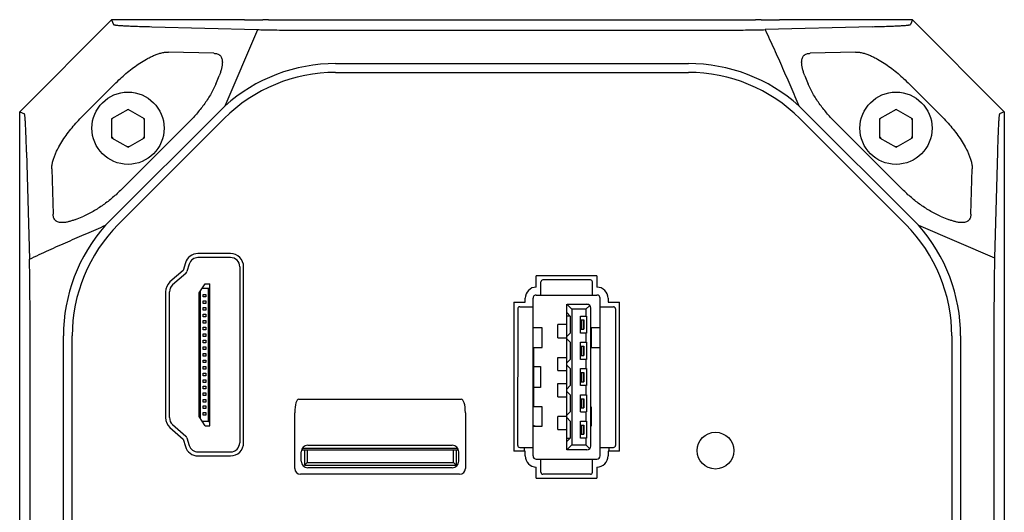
# Model space of a CAD drawing. Header units: millimetres. Extents: x 52 to 372, y 90 to 273.
# Tile 4 of 4: x 297 to 372, y 128 to 165. Entities that reach past the tile are written whole.
import ezdxf

# ---------------------------------------------------------------- set-up
doc = ezdxf.new("R2010")
doc.units = ezdxf.units.MM
doc.header["$LTSCALE"] = 23.1
doc.layers.add('00_COMPONENTS', color=7, linetype='CONTINUOUS')

msp = doc.modelspace()

# ---------------------------------------------------------------- linework, layer by layer
at = {"layer": '00_COMPONENTS', "color": 7}
for p, q in [((296.78519, 158.23237), (303.78519, 165.23237)), ((303.78519, 165.23237), (303.9332, 164.87505)), ((313.89737, 165.23237), (303.78519, 165.23237)), ((315.73686, 165.24648), (315.31191, 165.24055)), ((315.73686, 165.24648), (352.83352, 165.24648)), ((353.25847, 165.24055), (352.83352, 165.24648)), ((364.78519, 165.23237), (354.673, 165.23237)), ((364.78519, 165.23237), (364.63718, 164.87505)), ((364.78519, 165.23237), (371.78519, 158.23237)), ((306.8473, 164.71211), (314.91333, 164.49121)), ((312.4263, 158.69232), (314.91333, 164.49121)), ((321.15342, 164.43784), (347.4209, 164.43784)), ((361.72307, 164.71211), (353.55707, 164.48848)), ((311.56683, 162.68766), (308.12237, 162.78568)), ((360.448, 162.78568), (357.00354, 162.68766)), ((320.85337, 161.90293), (347.71701, 161.90293)), ((311.71975, 160.34278), (311.97803, 160.97417)), ((320.85337, 161.23237), (347.71701, 161.23237)), ((356.59235, 160.97417), (356.85063, 160.34278)), ((304.1191, 160.44865), (301.5689, 157.89845)), ((367.00147, 157.89845), (364.45128, 160.44865)), ((303.32523, 149.59126), (312.4263, 158.69232)), ((305.03519, 158.42155), (303.78519, 157.69987)), ((306.28519, 157.69987), (305.03519, 158.42155)), ((365.24514, 149.59126), (356.14408, 158.69232)), ((363.53519, 158.41993), (362.28519, 157.69824)), ((364.78519, 157.69824), (363.53519, 158.41993)), ((296.78519, 97.23237), (296.78519, 158.23237)), ((296.78519, 158.23237), (297.14251, 158.08436)), ((303.78519, 157.69987), (303.78519, 156.25649)), ((312.37215, 157.71933), (304.29822, 149.6454)), ((306.28519, 156.25649), (306.28519, 157.69987)), ((364.27215, 149.6454), (356.19822, 157.71933)), ((362.28519, 157.69824), (362.28519, 156.25486)), ((364.78519, 156.25486), (364.78519, 157.69824)), ((371.78519, 158.23237), (371.42787, 158.08436)), ((371.78519, 158.23237), (371.78519, 97.23237)), ((304.61804, 152.39255), (309.62501, 157.39952)), ((358.94537, 157.39952), (363.95234, 152.39255)), ((303.78519, 156.25649), (305.03519, 155.5348)), ((305.03519, 155.5348), (306.28519, 156.25649)), ((362.28519, 156.25486), (363.53519, 155.53317)), ((363.53519, 155.53317), (364.78519, 156.25486)), ((297.30544, 155.17025), (297.52908, 147.00425)), ((371.26493, 155.17025), (371.04404, 147.10422)), ((299.23188, 153.89518), (299.32989, 150.45072)), ((369.24049, 150.45072), (369.3385, 153.89518)), ((301.04339, 150.03953), (301.67478, 150.29781)), ((366.8956, 150.29781), (367.52699, 150.03953)), ((365.24514, 149.59126), (371.04404, 147.10422)), ((312.84484, 147.43434), (310.36655, 147.43434)), ((312.84498, 147.13434), (310.36655, 147.13434)), ((309.41077, 146.72843), (309.23409, 146.1542)), ((309.69751, 146.6402), (309.52082, 146.06598)), ((313.54498, 146.43434), (313.54498, 133.03434)), ((313.84498, 133.03441), (313.84498, 146.43434)), ((309.23409, 146.1542), (308.23435, 145.27443)), ((309.43228, 145.92899), (308.43254, 145.04922)), ((336.13519, 144.88434), (336.13519, 145.73434)), ((340.75519, 145.73434), (336.13519, 145.73434)), ((340.75519, 145.73434), (340.75519, 144.88434)), ((310.45998, 144.43728), (310.90809, 145.13434)), ((311.16998, 144.78435), (310.6831, 144.78435)), ((310.90809, 145.13434), (311.27998, 145.13434)), ((311.16998, 144.78435), (311.27998, 144.86135)), ((311.16998, 134.68433), (311.16998, 144.78435)), ((311.27998, 134.33434), (311.27998, 145.13434)), ((336.48519, 144.28434), (336.48519, 145.28434)), ((340.25519, 145.43434), (336.63519, 145.43434)), ((340.40519, 144.28434), (340.40519, 145.28434)), ((307.89498, 144.52379), (307.89498, 134.94496)), ((308.19498, 134.94496), (308.19498, 144.52372)), ((310.45998, 135.0314), (310.45998, 144.43728)), ((310.56998, 134.86029), (310.56998, 144.60839)), ((310.76998, 144.13434), (310.76998, 144.33434)), ((310.76998, 144.33434), (310.96998, 144.33434)), ((310.96998, 144.13434), (310.76998, 144.13434)), ((310.96998, 144.33434), (310.96998, 144.13434)), ((335.28519, 143.73434), (335.28519, 144.03434)), ((335.88519, 138.06434), (335.88519, 144.03434)), ((336.13519, 144.28434), (340.75519, 144.28434)), ((341.00519, 132.03434), (341.00519, 144.03434)), ((341.60519, 144.03434), (341.60519, 143.73434)), ((310.76998, 143.63434), (310.76998, 143.83434)), ((310.76998, 143.83434), (310.96998, 143.83434)), ((310.96998, 143.63434), (310.76998, 143.63434)), ((310.76998, 143.13434), (310.76998, 143.33434)), ((310.76998, 143.33434), (310.96998, 143.33434)), ((310.96998, 143.83434), (310.96998, 143.63434)), ((310.96998, 143.33434), (310.96998, 143.13434)), ((334.42019, 143.73434), (334.42019, 132.38434)), ((334.42019, 143.73434), (335.28519, 143.73434)), ((334.87019, 143.38434), (335.88519, 143.38434)), ((338.45519, 132.48434), (338.45519, 143.58434)), ((338.83624, 143.20329), (338.45519, 143.58434)), ((338.48512, 143.58578), (340.07403, 143.58578)), ((340.20732, 143.49647), (339.91414, 143.20329)), ((340.29519, 132.78434), (340.29519, 143.28434)), ((341.00519, 143.38434), (342.02019, 143.38434)), ((341.60519, 143.73434), (342.47369, 143.73434)), ((342.47369, 132.38434), (342.47369, 143.73434)), ((310.96998, 143.13434), (310.76998, 143.13434)), ((310.76998, 142.63434), (310.76998, 142.83434)), ((310.76998, 142.83434), (310.96998, 142.83434)), ((310.96998, 142.63434), (310.76998, 142.63434)), ((310.96998, 142.83434), (310.96998, 142.63434)), ((334.72019, 143.23434), (334.72019, 138.06434)), ((338.45519, 142.94434), (338.71519, 142.68434)), ((338.71519, 142.68434), (338.45519, 142.68434)), ((338.71519, 142.68434), (338.71519, 141.38434)), ((339.91414, 143.20329), (338.83624, 143.20329)), ((338.83624, 143.20329), (338.83624, 132.86539)), ((339.51519, 142.68434), (339.97187, 142.68434)), ((339.51519, 141.38434), (339.51519, 142.68434)), ((339.91414, 143.20329), (339.91414, 142.68434)), ((339.97187, 142.68434), (339.97187, 141.38434)), ((342.17019, 143.23434), (342.17019, 132.83434)), ((310.76998, 142.13434), (310.76998, 142.33434)), ((310.76998, 142.33434), (310.96998, 142.33434)), ((310.96998, 142.13434), (310.76998, 142.13434)), ((310.76998, 141.63434), (310.76998, 141.83434)), ((310.76998, 141.83434), (310.96998, 141.83434)), ((310.96998, 142.33434), (310.96998, 142.13434)), ((310.96998, 141.83434), (310.96998, 141.63434)), ((336.58513, 141.77344), (335.88519, 141.77344)), ((336.58519, 140.29524), (336.58519, 141.77344)), ((337.77519, 141.03434), (337.77519, 142.03434)), ((338.45519, 142.03434), (337.77523, 142.03434)), ((339.51519, 142.38434), (339.76519, 142.38434)), ((339.56519, 142.38434), (339.56519, 141.68434)), ((339.71519, 142.38434), (339.71519, 141.68434)), ((339.76519, 142.38434), (339.76519, 141.68434)), ((340.30519, 141.77344), (340.30519, 140.29524)), ((341.00519, 141.77344), (340.30525, 141.77344)), ((300.11462, 114.30055), (300.11462, 141.16419)), ((300.78519, 114.30055), (300.78519, 141.16419)), ((310.96998, 141.63434), (310.76998, 141.63434)), ((310.76998, 141.13434), (310.76998, 141.33434)), ((310.76998, 141.33434), (310.96998, 141.33434)), ((310.96998, 141.13434), (310.76998, 141.13434)), ((310.96998, 141.33434), (310.96998, 141.13434)), ((337.77523, 141.03434), (338.45519, 141.03434)), ((338.71519, 141.38434), (338.45519, 141.12434)), ((339.51519, 141.68434), (339.76519, 141.68434)), ((339.97187, 141.38434), (339.51519, 141.38434)), ((339.91414, 141.38434), (339.91414, 140.68434)), ((367.78519, 141.16419), (367.78519, 114.30055)), ((368.45575, 141.16419), (368.45575, 114.30055)), ((297.57972, 114.6006), (297.57972, 140.86808)), ((310.76998, 140.63434), (310.76998, 140.83434)), ((310.76998, 140.83434), (310.96998, 140.83434)), ((310.96998, 140.63434), (310.76998, 140.63434)), ((310.76998, 140.13434), (310.76998, 140.33434)), ((310.76998, 140.33434), (310.96998, 140.33434)), ((310.96998, 140.83434), (310.96998, 140.63434)), ((310.96998, 140.33434), (310.96998, 140.13434)), ((335.88519, 140.29524), (336.58513, 140.29524)), ((335.95519, 135.77344), (335.95519, 140.29524)), ((338.45519, 140.94434), (338.71519, 140.68434)), ((338.71519, 140.68434), (338.71519, 139.38434)), ((339.51519, 140.68434), (339.97187, 140.68434)), ((339.51519, 139.38434), (339.51519, 140.68434)), ((339.51519, 140.38434), (339.76519, 140.38434)), ((339.56519, 140.38434), (339.56519, 139.68434)), ((339.71519, 140.38434), (339.71519, 139.68434)), ((339.76519, 140.38434), (339.76519, 139.68434)), ((339.97187, 140.68434), (339.97187, 139.38434)), ((340.30525, 140.29524), (341.00519, 140.29524)), ((370.99066, 140.86413), (370.99066, 114.59665)), ((310.96998, 140.13434), (310.76998, 140.13434)), ((310.76998, 139.63434), (310.76998, 139.83434)), ((310.76998, 139.83434), (310.96998, 139.83434)), ((310.96998, 139.63434), (310.76998, 139.63434)), ((310.96998, 139.83434), (310.96998, 139.63434)), ((337.77519, 138.53434), (337.77519, 139.53434)), ((337.77523, 139.53434), (338.45519, 139.53434)), ((339.51519, 139.68434), (339.76519, 139.68434)), ((310.76998, 139.13434), (310.76998, 139.33434)), ((310.76998, 139.33434), (310.96998, 139.33434)), ((310.96998, 139.13434), (310.76998, 139.13434)), ((310.76998, 138.63434), (310.76998, 138.83434)), ((310.76998, 138.83434), (310.96998, 138.83434)), ((310.96998, 139.33434), (310.96998, 139.13434)), ((310.96998, 138.83434), (310.96998, 138.63434)), ((335.95519, 138.83434), (336.45519, 138.83434)), ((336.45519, 138.83434), (336.45519, 137.23434)), ((338.71519, 139.38434), (338.45519, 139.12434)), ((338.45519, 138.94434), (338.71519, 138.68434)), ((339.97187, 139.38434), (339.51519, 139.38434)), ((339.91414, 139.38434), (339.91414, 138.68434)), ((310.96998, 138.63434), (310.76998, 138.63434)), ((310.76998, 138.13434), (310.76998, 138.33434)), ((310.76998, 138.33434), (310.96998, 138.33434)), ((310.96998, 138.13434), (310.76998, 138.13434)), ((310.96998, 138.33434), (310.96998, 138.13434)), ((334.72019, 132.83434), (334.72019, 138.03434)), ((335.88519, 132.03434), (335.88519, 138.03434)), ((337.77523, 138.53434), (338.45519, 138.53434)), ((338.71519, 138.68434), (338.71519, 137.38434)), ((339.51519, 138.68434), (339.97187, 138.68434)), ((339.51519, 137.38434), (339.51519, 138.68434)), ((339.51519, 138.38434), (339.76519, 138.38434)), ((339.56519, 138.38434), (339.56519, 137.68434)), ((339.71519, 138.38434), (339.71519, 137.68434)), ((339.76519, 138.38434), (339.76519, 137.68434)), ((339.97187, 138.68434), (339.97187, 137.38434)), ((310.76998, 137.63434), (310.76998, 137.83434)), ((310.76998, 137.83434), (310.96998, 137.83434)), ((310.96998, 137.63434), (310.76998, 137.63434)), ((310.76998, 137.13434), (310.76998, 137.33434)), ((310.76998, 137.33434), (310.96998, 137.33434)), ((310.96998, 137.83434), (310.96998, 137.63434)), ((310.96998, 137.33434), (310.96998, 137.13434)), ((337.77519, 136.53434), (337.77519, 137.53434)), ((337.77523, 137.53434), (338.45519, 137.53434)), ((338.71519, 137.38434), (338.45519, 137.12434)), ((339.51519, 137.68434), (339.76519, 137.68434)), ((339.97187, 137.38434), (339.51519, 137.38434)), ((339.91414, 137.38434), (339.91414, 136.68434)), ((310.96998, 137.13434), (310.76998, 137.13434)), ((310.76998, 136.63434), (310.76998, 136.83434)), ((310.76998, 136.83434), (310.96998, 136.83434)), ((310.96998, 136.63434), (310.76998, 136.63434)), ((310.96998, 136.83434), (310.96998, 136.63434)), ((336.45519, 137.23434), (335.95519, 137.23434)), ((337.77523, 136.53434), (338.45519, 136.53434)), ((338.45519, 136.94434), (338.71519, 136.68434)), ((338.71519, 136.68434), (338.71519, 135.38434)), ((339.51519, 136.68434), (339.97187, 136.68434)), ((339.51519, 135.38434), (339.51519, 136.68434)), ((339.97187, 136.68434), (339.97187, 135.38434)), ((310.76998, 136.13434), (310.76998, 136.33434)), ((310.76998, 136.33434), (310.96998, 136.33434)), ((310.96998, 136.13434), (310.76998, 136.13434)), ((310.76998, 135.63434), (310.76998, 135.83434)), ((310.76998, 135.83434), (310.96998, 135.83434)), ((310.96998, 136.33434), (310.96998, 136.13434)), ((310.96998, 135.83434), (310.96998, 135.63434)), ((318.05378, 136.34434), (330.41651, 136.34434)), ((336.58513, 135.77344), (335.88519, 135.77344)), ((336.58519, 134.29524), (336.58519, 135.77344)), ((339.51519, 136.38434), (339.76519, 136.38434)), ((339.56519, 136.38434), (339.56519, 135.68434)), ((339.71519, 136.38434), (339.71519, 135.68434)), ((339.76519, 136.38434), (339.76519, 135.68434)), ((340.30519, 135.77344), (340.30519, 134.29524)), ((310.90809, 134.33434), (310.45998, 135.0314)), ((310.96998, 135.63434), (310.76998, 135.63434)), ((310.76998, 135.13434), (310.76998, 135.33434)), ((310.76998, 135.33434), (310.96998, 135.33434)), ((310.96998, 135.13434), (310.76998, 135.13434)), ((310.96998, 135.33434), (310.96998, 135.13434)), ((317.73514, 131.08155), (317.73514, 135.30694)), ((330.73514, 135.30694), (330.73514, 131.08155)), ((337.77519, 134.03434), (337.77519, 135.03434)), ((338.45519, 135.03434), (337.77523, 135.03434)), ((338.71519, 135.38434), (338.45519, 135.12434)), ((339.51519, 135.68434), (339.76519, 135.68434)), ((339.51519, 135.38434), (339.97187, 135.38434)), ((339.91414, 135.38434), (339.91414, 134.68434)), ((308.43254, 134.41946), (309.43228, 133.53969)), ((310.6831, 134.68433), (311.16998, 134.68433)), ((310.90809, 134.33434), (311.27998, 134.33434)), ((311.16998, 134.68433), (311.27998, 134.60733)), ((335.88519, 134.29524), (336.58513, 134.29524)), ((338.45519, 134.94434), (338.71519, 134.68434)), ((338.71519, 134.68434), (338.71519, 133.38434)), ((339.51519, 134.68434), (339.97187, 134.68434)), ((339.51519, 133.38434), (339.51519, 134.68434)), ((339.51519, 134.38434), (339.76519, 134.38434)), ((339.56519, 134.38434), (339.56519, 133.68434)), ((339.71519, 134.38434), (339.71519, 133.68434)), ((339.76519, 134.38434), (339.76519, 133.68434)), ((339.97187, 134.68434), (339.97187, 133.38434)), ((308.23435, 134.19425), (309.23409, 133.31448)), ((337.77523, 134.03434), (338.45519, 134.03434)), ((339.51519, 133.68434), (339.76519, 133.68434)), ((309.23409, 133.31448), (309.41077, 132.74025)), ((309.52082, 133.4027), (309.69751, 132.82848)), ((318.73514, 132.84434), (329.73514, 132.84434)), ((338.45519, 133.38434), (338.71519, 133.38434)), ((338.71519, 133.38434), (338.45519, 133.12434)), ((338.83624, 132.86539), (338.45519, 132.48434)), ((338.83624, 132.86539), (339.91414, 132.86539)), ((339.97187, 133.38434), (339.51519, 133.38434)), ((339.91414, 133.38434), (339.91414, 132.86539)), ((339.91414, 132.86539), (340.20732, 132.57221)), ((310.36655, 132.33434), (312.84498, 132.33434)), ((310.36655, 132.03434), (312.84498, 132.03434)), ((318.23514, 131.63434), (318.23514, 132.34434)), ((318.25521, 132.48434), (318.48519, 132.48434)), ((318.32793, 132.63434), (330.14236, 132.63434)), ((318.48519, 132.48434), (318.48519, 131.33434)), ((318.48519, 132.48434), (330.03514, 132.48434)), ((318.68519, 132.48434), (318.68519, 131.53434)), ((329.83514, 131.53434), (329.83514, 132.48434)), ((330.03514, 132.48434), (330.21507, 132.48434)), ((330.03514, 132.48434), (330.03514, 131.33434)), ((330.23514, 131.63434), (330.23514, 132.34434)), ((335.28519, 132.38434), (334.42019, 132.38434)), ((334.87019, 132.68434), (335.88519, 132.68434)), ((335.23519, 132.38434), (335.23519, 132.68434)), ((335.28519, 132.03434), (335.28519, 132.38434)), ((339.99519, 132.48434), (338.45519, 132.48434)), ((341.00519, 132.68434), (342.02019, 132.68434)), ((342.47369, 132.38434), (341.60519, 132.38434)), ((341.60519, 132.38434), (341.60519, 132.03434)), ((341.65519, 132.68434), (341.65519, 132.38434)), ((318.68519, 131.53434), (318.48519, 131.33434)), ((318.48519, 131.33434), (330.03514, 131.33434)), ((318.68519, 131.53434), (329.83514, 131.53434)), ((329.83514, 131.53434), (330.03514, 131.33434)), ((336.13519, 131.78434), (340.75519, 131.78434)), ((336.48519, 130.78434), (336.48519, 131.78434)), ((340.40519, 130.78434), (340.40519, 131.78434)), ((330.28793, 130.63434), (318.18236, 130.63434)), ((329.73514, 131.13434), (318.73514, 131.13434)), ((336.13519, 130.3325), (336.13519, 131.18434)), ((340.25519, 130.63434), (336.63519, 130.63434)), ((340.75519, 131.18434), (340.75519, 130.3325)), ((336.13519, 130.3325), (340.75519, 130.3325))]:
    msp.add_line(p, q, dxfattribs=at)
for centre, radius in [((305.03519, 156.98237), 2.75), ((363.53519, 156.98074), 2.75), ((349.78519, 132.43434), 1.4)]:
    msp.add_circle(centre, radius, dxfattribs=at)
for centre, radius, start, end in [((320.85337, 149.23812), 12.66481, 90, 131.7124432), ((347.71701, 149.23812), 12.66481, 48.2875568, 90), ((320.85337, 149.23812), 11.99425, 90, 135), ((347.71701, 149.23812), 11.99425, 45, 90), ((305.03519, 156.98237), 1.4, 87.5746631, 92.9067657), ((363.53519, 156.98074), 1.4, 87.5746631, 92.9067657), ((305.03519, 156.98237), 1.4, 148.1236071, 153.2344994), ((305.03519, 156.98237), 1.4, 27.7833044, 32.9067657), ((363.53519, 156.98074), 1.4, 148.1236071, 153.2344994), ((363.53519, 156.98074), 1.4, 27.7833044, 32.9067657), ((305.03519, 156.98237), 1.4, 207.8926054, 213.5659928), ((305.03519, 156.98237), 1.4, 327.5752106, 333.2344994), ((363.53519, 156.98074), 1.4, 207.8926054, 213.5659928), ((363.53519, 156.98074), 1.4, 327.5752106, 333.2344994), ((305.03519, 156.98237), 1.4, 267.0237962, 273.5659928), ((363.53519, 156.98074), 1.4, 267.0237962, 273.5659928), ((312.77944, 141.16419), 12.66481, 138.2875568, 180), ((312.77944, 141.16419), 11.99425, 135, 180), ((355.79094, 141.16419), 11.99425, 0, 45), ((355.79094, 141.16419), 12.66481, 0, 41.7124432), ((310.36655, 146.43434), 1, 90, 162.8972708), ((310.36655, 146.43434), 0.7, 90, 162.897271), ((312.84498, 146.43434), 1, 0, 90.00788), ((312.84498, 146.43434), 0.7, 359.999999, 90), ((309.23409, 146.1542), 0.3, 311.3477754, 342.8972688), ((308.89498, 144.52372), 1, 131.3477773, 179.9959468), ((308.89498, 144.52372), 0.7, 131.3477771, 179.9999999), ((336.13519, 144.03434), 0.85, 90, 180), ((336.63519, 145.28434), 0.15, 90, 180), ((340.25519, 145.28434), 0.15, 0, 90), ((340.75519, 144.03434), 0.85, 0, 90), ((336.13519, 144.03434), 0.25, 90, 180), ((340.75519, 144.03434), 0.25, 0, 90), ((334.87019, 143.23434), 0.15, 90, 180), ((339.99519, 143.28434), 0.3, 0, 90), ((342.02019, 143.23434), 0.15, 0, 90), ((308.89498, 134.94496), 1, 180, 228.6522227), ((308.89498, 134.94496), 0.7, 180, 228.6522227), ((309.23409, 133.31448), 0.3, 17.102729, 48.6522229), ((310.36655, 133.03434), 0.7, 197.102729, 270), ((312.84498, 133.03434), 1, 270, 0.0037047), ((312.84498, 133.03434), 0.7, 270, 360), ((318.73514, 132.34434), 0.5, 90, 180), ((329.73514, 132.34434), 0.5, 0, 90), ((334.87019, 132.83434), 0.15, 180, 270), ((339.99519, 132.78434), 0.3, 270, 360), ((342.02019, 132.83434), 0.15, 270, 360), ((310.36655, 133.03434), 1, 197.102729, 270), ((336.13519, 132.03434), 0.85, 180, 270), ((336.13519, 132.03434), 0.25, 180, 270), ((340.75519, 132.03434), 0.85, 270, 360), ((340.75519, 132.03434), 0.25, 270, 360), ((318.73514, 131.63434), 0.5, 180, 270), ((329.73514, 131.63434), 0.5, 270, 360), ((336.63519, 130.78434), 0.15, 180, 270), ((340.25519, 130.78434), 0.15, 270, 360)]:
    msp.add_arc(centre, radius, start, end, dxfattribs=at)
for centre, major_axis, ratio, start_param, end_param in [((313.89776, 165.26029), (2.0002, 0.00001), 0.01396218, -1.57099133, -0.78554442), ((354.67261, 165.26029), (2.0002, -0.00001), 0.01396218, -2.35604823, -1.57060133), ((318.29416, 134.52431), (-0.25981, 1.81865), 0.27216553, -0.03886122, 1.08743504), ((330.17612, 134.52431), (0.25981, 1.81865), 0.27216553, -1.08743504, 0.03886122), ((318.29416, 131.19336), (0.43301, 0.43301), 0.81649658, -3.82631186, -2.45687345), ((330.17612, 131.19336), (-0.43301, 0.43301), 0.81649658, -3.82631186, -2.45687345)]:
    msp.add_ellipse(centre, major_axis=major_axis, ratio=ratio, start_param=start_param, end_param=end_param, dxfattribs=at)
for points, knots in [([(303.9332, 164.87505), (303.93413, 164.87278), (303.93956, 164.86842), (303.95075, 164.86358), (303.9677, 164.85844), (303.99026, 164.85332), (304.01861, 164.84812), (304.06783, 164.84062), (304.14375, 164.83161), (304.25197, 164.82134), (304.38277, 164.81107), (304.53587, 164.80081), (304.71096, 164.7906), (304.90767, 164.78044), (305.12561, 164.77036), (305.36435, 164.76035), (305.7229, 164.74664), (306.21947, 164.72999), (306.62966, 164.71807), (306.8473, 164.71211)], [0, 0, 0, 0, 0.00251493, 0.00666373, 0.01266256, 0.02057542, 0.03042571, 0.04222276, 0.0716597, 0.10886102, 0.1537636, 0.20628133, 0.26630957, 0.33372742, 0.40840065, 0.49018347, 0.57891959, 0.77658379, 1, 1, 1, 1]), ([(314.91333, 164.49121), (315.07819, 164.4867), (315.44402, 164.47847), (316.30437, 164.46391), (317.58592, 164.45016), (319.30012, 164.4401), (320.51981, 164.43784), (321.15342, 164.43784)], [0, 0, 0, 0, 0.07928078, 0.17591243, 0.41365664, 0.69539943, 1, 1, 1, 1]), ([(347.4209, 164.43784), (348.0367, 164.43784), (349.22468, 164.43998), (350.90073, 164.44953), (352.16232, 164.46259), (353.01972, 164.47641), (353.38907, 164.48421), (353.55707, 164.48848)], [0, 0, 0, 0, 0.30104843, 0.58078158, 0.81939486, 0.91784241, 1, 1, 1, 1]), ([(353.55707, 164.48848), (353.67669, 164.24277), (353.91019, 163.75371), (354.2477, 163.02036), (354.57406, 162.29285), (354.99922, 161.33022), (355.522, 160.13052), (355.93718, 159.17121), (356.14408, 158.69232)], [0, 0, 0, 0, 0.12915427, 0.25611245, 0.38152224, 0.50598662, 0.75345345, 1, 1, 1, 1]), ([(361.72307, 164.71211), (361.94072, 164.71807), (362.35091, 164.72999), (362.84747, 164.74664), (363.20602, 164.76035), (363.44477, 164.77036), (363.66271, 164.78044), (363.85942, 164.7906), (364.03451, 164.80081), (364.18761, 164.81107), (364.31841, 164.82134), (364.42662, 164.83161), (364.50255, 164.84062), (364.55177, 164.84812), (364.58012, 164.85332), (364.60268, 164.85844), (364.61962, 164.86358), (364.63081, 164.86842), (364.63624, 164.87278), (364.63718, 164.87505)], [0, 0, 0, 0, 0.22341621, 0.42108041, 0.50981653, 0.59159935, 0.66627258, 0.73369043, 0.79371867, 0.8462364, 0.89113898, 0.9283403, 0.95777724, 0.96957429, 0.97942458, 0.98733744, 0.99333627, 0.99748507, 1, 1, 1, 1]), ([(304.1191, 160.44865), (304.25842, 160.58797), (304.54358, 160.86014), (304.99022, 161.24758), (305.45583, 161.61208), (305.94106, 161.95004), (306.36304, 162.20494), (306.71226, 162.38765), (306.98045, 162.51207), (307.25535, 162.62104), (307.53735, 162.71017), (307.77859, 162.76239), (307.97449, 162.78438), (308.07315, 162.78708), (308.12237, 162.78568)], [0, 0, 0, 0, 0.12500988, 0.25001768, 0.37502247, 0.50002229, 0.6250135, 0.68751843, 0.75002172, 0.81252269, 0.87501763, 0.93749984, 0.96875098, 1, 1, 1, 1]), ([(360.448, 162.78568), (360.49723, 162.78708), (360.59589, 162.78438), (360.79179, 162.76239), (361.03303, 162.71017), (361.31502, 162.62104), (361.58992, 162.51208), (361.85812, 162.38765), (362.20733, 162.20494), (362.62931, 161.95004), (363.11455, 161.61208), (363.58015, 161.24758), (364.02679, 160.86014), (364.31196, 160.58797), (364.45128, 160.44865)], [0, 0, 0, 0, 0.03124889, 0.06249995, 0.12498209, 0.18747699, 0.24997797, 0.31248127, 0.37498623, 0.49997748, 0.62497733, 0.74998226, 0.87499017, 1, 1, 1, 1]), ([(311.56683, 162.68766), (311.6115, 162.68639), (311.7008, 162.67922), (311.83228, 162.6511), (311.93614, 162.60736), (312.01051, 162.55742), (312.0604, 162.51229), (312.10309, 162.4603), (312.14983, 162.38389), (312.18964, 162.27855), (312.21473, 162.1465), (312.22294, 162.01241), (312.21805, 161.87826), (312.19805, 161.70049), (312.15246, 161.48125), (312.07503, 161.2243), (312.01187, 161.05691), (311.97803, 160.97417)], [0, 0, 0, 0, 0.06250879, 0.12499104, 0.18741668, 0.2186721, 0.24992471, 0.28117754, 0.31243448, 0.37487083, 0.43736068, 0.49987006, 0.56239059, 0.62491486, 0.74992583, 0.87495751, 1, 1, 1, 1]), ([(356.59235, 160.97417), (356.5585, 161.05691), (356.49535, 161.2243), (356.41791, 161.48125), (356.37232, 161.70049), (356.35233, 161.87826), (356.34744, 162.01241), (356.35565, 162.1465), (356.38074, 162.27855), (356.42054, 162.38389), (356.46729, 162.4603), (356.50998, 162.51229), (356.55987, 162.55742), (356.63424, 162.60736), (356.7381, 162.6511), (356.86958, 162.67922), (356.95887, 162.68639), (357.00354, 162.68766)], [0, 0, 0, 0, 0.12504231, 0.25007379, 0.37508463, 0.4376088, 0.50012933, 0.56263874, 0.62512902, 0.68756558, 0.71882252, 0.75007533, 0.78132797, 0.81258338, 0.875009, 0.93749124, 1, 1, 1, 1]), ([(311.71975, 160.34278), (311.66243, 160.20266), (311.53473, 159.92767), (311.3151, 159.52981), (311.07303, 159.14521), (310.81262, 158.77284), (310.53622, 158.41221), (310.24579, 158.06279), (309.94236, 157.72462), (309.73208, 157.50659), (309.62501, 157.39952)], [0, 0, 0, 0, 0.12498438, 0.24997796, 0.37497654, 0.49997815, 0.62498213, 0.74998724, 0.87499314, 1, 1, 1, 1]), ([(358.94537, 157.39952), (358.8383, 157.50659), (358.62802, 157.72462), (358.32458, 158.0628), (358.03415, 158.41222), (357.75774, 158.77286), (357.49733, 159.14522), (357.25527, 159.52982), (357.03565, 159.92768), (356.90795, 160.20266), (356.85063, 160.34278)], [0, 0, 0, 0, 0.12500914, 0.25001676, 0.3750231, 0.50002765, 0.62502938, 0.75002745, 0.87501926, 1, 1, 1, 1]), ([(297.30544, 155.17025), (297.29948, 155.3879), (297.28757, 155.79809), (297.27092, 156.29465), (297.2572, 156.6532), (297.2472, 156.89194), (297.23711, 157.10989), (297.22696, 157.3066), (297.21674, 157.48169), (297.20649, 157.63479), (297.19622, 157.76558), (297.18595, 157.8738), (297.17693, 157.94973), (297.16943, 157.99894), (297.16424, 158.0273), (297.15912, 158.04986), (297.15397, 158.0668), (297.14913, 158.07799), (297.14477, 158.08342), (297.14251, 158.08436)], [0, 0, 0, 0, 0.22341621, 0.42108041, 0.50981653, 0.59159935, 0.66627258, 0.73369043, 0.79371867, 0.8462364, 0.89113898, 0.9283403, 0.95777724, 0.96957429, 0.97942458, 0.98733744, 0.99333627, 0.99748507, 1, 1, 1, 1]), ([(299.23188, 153.89518), (299.23048, 153.94441), (299.23318, 154.04307), (299.25517, 154.23897), (299.30739, 154.48021), (299.39651, 154.7622), (299.50548, 155.0371), (299.6299, 155.3053), (299.81261, 155.65451), (300.06752, 156.07649), (300.40547, 156.56173), (300.76998, 157.02733), (301.15742, 157.47397), (301.42959, 157.75914), (301.5689, 157.89845)], [0, 0, 0, 0, 0.03124889, 0.06249995, 0.12498209, 0.18747699, 0.24997797, 0.31248127, 0.37498623, 0.49997748, 0.62497733, 0.74998226, 0.87499017, 1, 1, 1, 1]), ([(367.00147, 157.89845), (367.14079, 157.75914), (367.41296, 157.47397), (367.8004, 157.02733), (368.1649, 156.56173), (368.50286, 156.07649), (368.75776, 155.65451), (368.94047, 155.3053), (369.0649, 155.0371), (369.17386, 154.7622), (369.26299, 154.48021), (369.31521, 154.23897), (369.3372, 154.04307), (369.3399, 153.94441), (369.3385, 153.89518)], [0, 0, 0, 0, 0.12500988, 0.25001768, 0.37502247, 0.50002229, 0.6250135, 0.68751843, 0.75002172, 0.81252269, 0.87501763, 0.93749984, 0.96875098, 1, 1, 1, 1]), ([(371.42787, 158.08436), (371.4256, 158.08342), (371.42125, 158.07799), (371.41641, 158.0668), (371.41126, 158.04986), (371.40614, 158.0273), (371.40095, 157.99894), (371.39345, 157.94973), (371.38443, 157.8738), (371.37416, 157.76558), (371.36389, 157.63479), (371.35363, 157.48169), (371.34342, 157.3066), (371.33326, 157.10989), (371.32318, 156.89194), (371.31317, 156.6532), (371.29946, 156.29465), (371.28281, 155.79809), (371.27089, 155.3879), (371.26493, 155.17025)], [0, 0, 0, 0, 0.00251493, 0.00666373, 0.01266256, 0.02057542, 0.03042571, 0.04222276, 0.0716597, 0.10886102, 0.1537636, 0.20628133, 0.26630957, 0.33372742, 0.40840065, 0.49018347, 0.57891959, 0.77658379, 1, 1, 1, 1]), ([(304.61804, 152.39255), (304.51097, 152.28548), (304.29293, 152.07519), (303.95475, 151.77176), (303.60533, 151.48132), (303.2447, 151.20492), (302.87233, 150.94451), (302.48773, 150.70245), (302.08988, 150.48282), (301.81489, 150.35512), (301.67478, 150.29781)], [0, 0, 0, 0, 0.12500914, 0.25001676, 0.3750231, 0.50002765, 0.62502938, 0.75002745, 0.87501926, 1, 1, 1, 1]), ([(366.8956, 150.29781), (366.75548, 150.35513), (366.48049, 150.48283), (366.08263, 150.70246), (365.69803, 150.94452), (365.32566, 151.20493), (364.96503, 151.48134), (364.61561, 151.77176), (364.27744, 152.0752), (364.05941, 152.28548), (363.95234, 152.39255)], [0, 0, 0, 0, 0.12498438, 0.24997796, 0.37497654, 0.49997815, 0.62498213, 0.74998724, 0.87499314, 1, 1, 1, 1]), ([(301.04339, 150.03953), (300.96065, 150.00568), (300.79326, 149.94252), (300.5363, 149.86509), (300.31707, 149.8195), (300.13929, 149.79951), (300.00514, 149.79462), (299.87105, 149.80283), (299.739, 149.82792), (299.63367, 149.86772), (299.55725, 149.91447), (299.50527, 149.95715), (299.46014, 150.00705), (299.4102, 150.08142), (299.36646, 150.18528), (299.33834, 150.31676), (299.33116, 150.40605), (299.32989, 150.45072)], [0, 0, 0, 0, 0.12504231, 0.25007379, 0.37508463, 0.4376088, 0.50012933, 0.56263874, 0.62512902, 0.68756558, 0.71882252, 0.75007533, 0.78132797, 0.81258338, 0.875009, 0.93749124, 1, 1, 1, 1]), ([(369.24049, 150.45072), (369.23922, 150.40605), (369.23204, 150.31676), (369.20392, 150.18528), (369.16018, 150.08142), (369.11024, 150.00705), (369.06511, 149.95715), (369.01312, 149.91447), (368.93671, 149.86772), (368.83138, 149.82792), (368.69933, 149.80283), (368.56524, 149.79462), (368.43108, 149.79951), (368.25331, 149.8195), (368.03408, 149.86509), (367.77712, 149.94252), (367.60973, 150.00568), (367.52699, 150.03953)], [0, 0, 0, 0, 0.06250879, 0.12499104, 0.18741668, 0.2186721, 0.24992471, 0.28117754, 0.31243448, 0.37487083, 0.43736068, 0.49987006, 0.56239059, 0.62491486, 0.74992583, 0.87495751, 1, 1, 1, 1]), ([(297.52908, 147.00425), (297.77479, 147.12387), (298.26385, 147.35737), (298.9972, 147.69488), (299.7247, 148.02124), (300.68733, 148.4464), (301.88704, 148.96917), (302.84634, 149.38435), (303.32523, 149.59126)], [0, 0, 0, 0, 0.12915427, 0.25611245, 0.38152224, 0.50598662, 0.75345345, 1, 1, 1, 1]), ([(297.57972, 140.86808), (297.57972, 141.48387), (297.57758, 142.67186), (297.56803, 144.34791), (297.55497, 145.6095), (297.54115, 146.4669), (297.53334, 146.83625), (297.52908, 147.00425)], [0, 0, 0, 0, 0.30104843, 0.58078158, 0.81939486, 0.91784241, 1, 1, 1, 1]), ([(371.04404, 147.10422), (371.03952, 146.93937), (371.0313, 146.57353), (371.01673, 145.71319), (371.00299, 144.43163), (370.99292, 142.71743), (370.99066, 141.49775), (370.99066, 140.86413)], [0, 0, 0, 0, 0.07928078, 0.17591243, 0.41365664, 0.69539943, 1, 1, 1, 1]), ([(336.05658, 134.29524), (336.0261, 134.29524), (335.9616, 134.31021), (335.90889, 134.34899), (335.88502, 134.37244)], [0, 0, 0, 0, 0.47674297, 1, 1, 1, 1])]:
    msp.add_open_spline(points, degree=3, knots=knots, dxfattribs=at)

doc.saveas('drawing.dxf')
